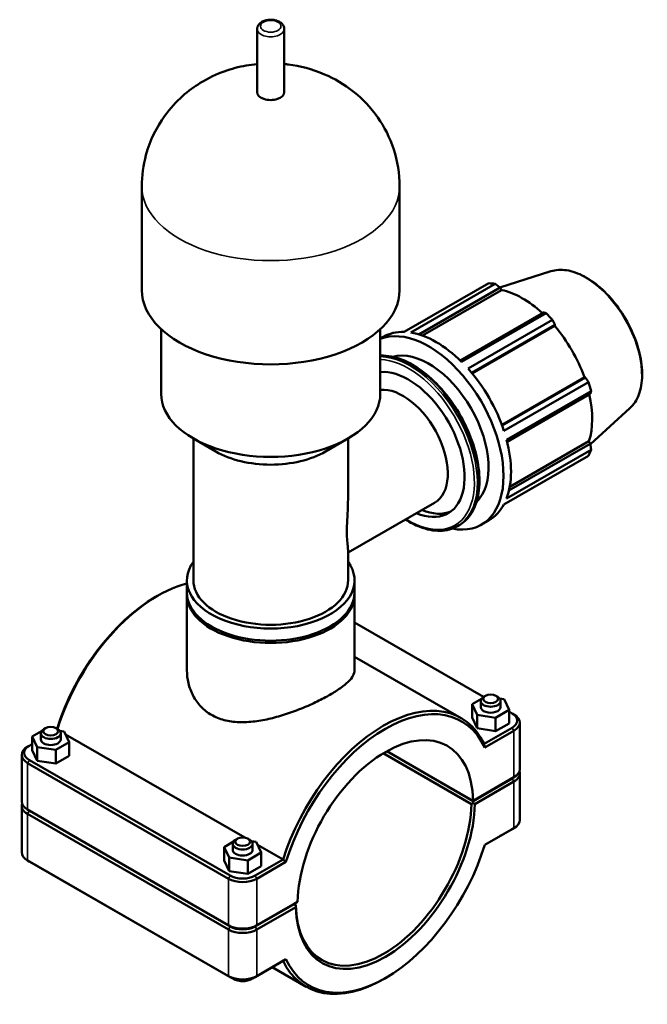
# Model space of a CAD drawing. Header units: millimetres. Extents: x 0 to 1017, y -19 to 1487.
# Tile 6 of 7: x 828 to 1017, y 768 to 1065. Entities that reach past the tile are written whole.
import ezdxf

# ---------------------------------------------------------------- set-up
doc = ezdxf.new("R2010")
doc.units = ezdxf.units.MM
doc.layers.add('Visible (ISO)', color=7, linetype='Continuous', lineweight=50)
doc.layers.add('Visible Narrow (ISO)', color=7, linetype='Continuous', lineweight=35)

msp = doc.modelspace()

# ---------------------------------------------------------------- linework, layer by layer
at = {"layer": 'Visible (ISO)'}
for p, q in [((899.421, 1043.407), (899.421, 1062.537)), ((907.611, 1043.407), (907.611, 1062.537)), ((864.564, 983.562), (864.564, 1014.909)), ((942.468, 983.562), (942.468, 1014.909)), ((988.18, 989.266), (972.792, 984.37)), ((943.872, 970.935), (969.413, 985.643)), ((971.388, 985.452), (945.847, 970.743)), ((948.28, 970.18), (972.848, 984.327)), ((949.364, 969.82), (973.299, 983.603)), ((972.848, 984.327), (973.299, 983.603)), ((985.912, 976.804), (960.76, 962.321)), ((961.171, 961.919), (986.712, 976.627)), ((988.687, 974.544), (963.146, 959.835)), ((870.407, 952.215), (870.407, 971.746)), ((936.625, 952.215), (936.625, 971.746)), ((964.21, 958.603), (989.41, 973.114)), ((964.399, 958.376), (989.343, 972.741)), ((989.41, 973.114), (989.343, 972.741)), ((936.625, 968.919), (937.54, 969.446)), ((973.346, 942.875), (998.292, 957.241)), ((998.648, 957.114), (973.447, 942.602)), ((973.981, 941.068), (999.523, 955.776)), ((998.292, 957.241), (998.648, 957.114)), ((1000.341, 953.021), (974.799, 938.313)), ((974.944, 937.751), (1000.097, 952.235)), ((1012.039, 947.835), (1000.113, 937.013)), ((886.927, 934.774), (880.015, 938.785)), ((880.145, 895.839), (880.145, 938.71)), ((920.106, 934.774), (927.018, 938.785)), ((926.887, 920.917), (926.887, 938.71)), ((975.75, 924.092), (999.696, 937.882)), ((999.696, 937.882), (1000.097, 937.131)), ((974.799, 920.596), (1000.341, 935.304)), ((1000.097, 937.131), (975.521, 922.978)), ((999.523, 933.492), (973.981, 918.783)), ((973.944, 918.713), (988.687, 927.204)), ((926.887, 904.229), (953.049, 919.294)), ((967.215, 912.681), (969.478, 913.984)), ((959.969, 912.201), (960.428, 912.466)), ((926.887, 895.839), (926.887, 904.935)), ((878.197, 892.161), (878.197, 895.839)), ((928.835, 892.161), (928.835, 895.839)), ((868.742, 890.804), (869.27, 891.111)), ((878.197, 868.633), (878.197, 891.466)), ((928.835, 868.633), (928.835, 891.466)), ((928.835, 883.031), (967.843, 860.568)), ((928.835, 872.727), (961.026, 854.189)), ((968.387, 860.884), (967.855, 860.575)), ((971.581, 860.884), (972.114, 860.575)), ((964.416, 858.396), (967.179, 859.971)), ((964.416, 854.308), (964.416, 858.396)), ((965.88, 855.18), (964.416, 858.396)), ((966.984, 859.358), (966.984, 857.518)), ((972.715, 860.073), (974.089, 859.857)), ((972.984, 859.358), (972.984, 857.518)), ((974.089, 859.857), (975.553, 856.641)), ((971.449, 854.302), (965.88, 855.18)), ((965.88, 851.092), (965.88, 855.18)), ((975.553, 856.641), (971.449, 854.302)), ((975.553, 852.553), (975.553, 856.641)), ((975.553, 856.128), (976.454, 855.609)), ((976.469, 855.601), (977.001, 855.292)), ((965.88, 851.092), (964.416, 854.308)), ((971.449, 850.215), (971.449, 854.302)), ((975.553, 852.553), (971.449, 850.215)), ((978.771, 838.756), (978.771, 852.818)), ((834.253, 850.213), (831.464, 848.589)), ((831.464, 848.589), (832.988, 845.382)), ((831.464, 844.501), (831.464, 848.589)), ((834.048, 847.746), (834.048, 849.585)), ((835.451, 851.111), (834.919, 850.802)), ((838.645, 851.111), (839.178, 850.802)), ((841.109, 850.109), (839.77, 850.311)), ((840.048, 847.746), (840.048, 849.585)), ((842.633, 846.902), (841.109, 850.109)), ((841.511, 849.263), (895.732, 818.04)), ((971.449, 850.215), (965.88, 851.092)), ((976.454, 851.252), (968.013, 846.391)), ((968.194, 845.271), (976.985, 850.334)), ((830.564, 845.828), (830.031, 845.519)), ((830.578, 845.837), (831.464, 846.346)), ((838.572, 844.539), (842.633, 846.902)), ((842.633, 842.815), (842.633, 846.902)), ((828.261, 828.983), (828.261, 843.045)), ((832.988, 841.295), (831.464, 844.501)), ((832.988, 845.382), (838.572, 844.539)), ((832.988, 841.295), (832.988, 845.382)), ((838.572, 840.451), (838.572, 844.539)), ((842.633, 842.815), (838.572, 840.451)), ((937.496, 843.526), (964.145, 828.181)), ((964.681, 829.103), (938.56, 844.145)), ((964.675, 829.183), (938.628, 844.183)), ((830.048, 840.561), (890.718, 805.624)), ((891.248, 806.542), (830.578, 841.48)), ((838.572, 840.451), (832.988, 841.295)), ((978.771, 823.386), (978.771, 837.448)), ((976.985, 836.272), (964.675, 829.183)), ((964.681, 829.184), (976.454, 835.964)), ((976.454, 835.882), (964.681, 829.103)), ((965.205, 828.181), (976.985, 834.964)), ((976.469, 835.973), (977.001, 836.281)), ((828.261, 813.613), (828.261, 827.675)), ((964.675, 829.183), (964.681, 829.184)), ((964.681, 829.103), (964.678, 828.49)), ((830.564, 826.2), (830.031, 826.509)), ((890.718, 791.562), (830.048, 826.499)), ((830.048, 825.191), (890.718, 790.254)), ((830.578, 826.191), (891.248, 791.254)), ((891.248, 791.172), (830.578, 826.11)), ((968.193, 815.837), (976.454, 820.594)), ((976.985, 820.902), (968.194, 815.84)), ((976.469, 820.603), (977.001, 820.912)), ((892.236, 816.823), (889.446, 815.199)), ((892.031, 814.356), (892.031, 816.195)), ((893.434, 817.721), (892.902, 817.412)), ((896.628, 817.721), (897.16, 817.412)), ((899.092, 816.719), (897.753, 816.921)), ((898.031, 814.356), (898.031, 816.195)), ((900.616, 813.512), (899.092, 816.719)), ((899.494, 815.873), (907.256, 811.403)), ((889.446, 815.199), (890.97, 811.992)), ((889.446, 811.111), (889.446, 815.199)), ((896.555, 811.149), (900.616, 813.512)), ((900.616, 809.425), (900.616, 813.512)), ((830.564, 810.83), (830.031, 811.139)), ((890.718, 776.192), (830.048, 811.129)), ((830.578, 810.822), (891.248, 775.884)), ((890.97, 807.904), (889.446, 811.111)), ((890.97, 811.992), (896.555, 811.149)), ((890.97, 807.904), (890.97, 811.992)), ((896.555, 807.061), (896.555, 811.149)), ((907.256, 811.403), (898.814, 806.542)), ((899.344, 805.624), (908.135, 810.686)), ((896.555, 807.061), (890.97, 807.904)), ((900.616, 809.425), (896.555, 807.061)), ((898.814, 791.254), (910.587, 798.034)), ((910.587, 797.952), (898.814, 791.172)), ((911.654, 798.65), (899.344, 791.562)), ((910.516, 797.993), (910.587, 797.952)), ((911.124, 797.648), (910.52, 797.995)), ((910.587, 798.034), (911.654, 798.65)), ((911.119, 797.648), (910.587, 797.952)), ((899.344, 790.254), (911.124, 797.037)), ((898.814, 775.884), (907.256, 780.745)), ((908.135, 781.254), (899.344, 776.192)), ((903.978, 778.858), (914.242, 772.947)), ((938.291, 775.626), (937.762, 775.32))]:
    msp.add_line(p, q, dxfattribs=at)
for centre, major_axis, ratio, start_param, end_param in [((903.516, 1043.407), (-4.095, 0), 0.5758617, 0, 3.1415927), ((979.05, 956.423), (-15.969, 27.731), 0.5780931, 5.8451561, 5.9396837), ((903.516, 983.562), (-38.952, 0), 0.5758617, 0, 3.1415927), ((979.627, 956.755), (14.851, -25.79), 0.5780931, 2.0696433, 2.6635608), ((979.05, 956.423), (15.969, -27.731), 0.5780931, 1.9181653, 2.0126929), ((951.246, 940.412), (-15.969, 27.731), 0.5780931, 2.680115, 6.2022385), ((953.509, 941.715), (-15.969, 27.731), 0.5780931, 5.9396837, 6.2831853), ((953.509, 941.715), (15.969, -27.731), 0.5780931, 2.0126929, 2.7035635), ((979.627, 956.755), (14.851, -25.79), 0.5780931, 1.2672974, 1.8781627), ((951.246, 940.412), (-12.775, 22.185), 0.5780931, 3.2821048, 6.1426732), ((945.145, 936.898), (-11.977, 20.798), 0.5780931, 2.4980915, 6.0256281), ((953.509, 941.715), (15.969, -27.731), 0.5780931, 1.2272947, 1.9181653), ((979.05, 956.423), (15.969, -27.731), 0.5780931, 1.1327672, 1.2272947), ((943.468, 935.933), (-9.581, 16.638), 0.5780931, 3.1415927, 6.0279278), ((903.516, 952.215), (-33.109, 0), 0.5758617, 0, 3.1415927), ((979.627, 956.755), (14.851, -25.79), 0.5780931, 0.4818993, 1.0759774), ((953.509, 941.715), (15.969, -27.731), 0.5780931, 0.4418966, 1.1327672), ((903.516, 944.254), (23.371, 0), 0.5758617, 3.9231383, 5.5016397), ((979.05, 956.423), (15.969, -27.731), 0.5780931, 0.347369, 0.4418966), ((946.862, 937.887), (11.977, -20.798), 0.5780931, 5.6396842, 6.21171), ((953.509, 941.715), (15.969, -27.731), 0.5780931, 0, 0.347369), ((903.516, 895.839), (-25.319, 0), 0.5758617, 5.8883942, 9.8195691), ((869.398, 852.863), (23.392, 40.621), 0.5780931, 0.5147752, 1.9388634), ((903.516, 895.839), (-23.371, 0), 0.5758617, 0, 3.1415927), ((868.868, 853.168), (-23.018, -39.971), 0.5780931, 3.9289245, 5.0867229), ((903.516, 891.466), (-25.319, 0), 0.5758617, 6.2593522, 9.4486111), ((903.516, 892.161), (-25.319, 0), 0.5758617, 0, 3.1415927), ((969.984, 859.358), (3, 0), 0.5758617, 2.360047, 7.0647309), ((937.634, 813.568), (23.392, 40.621), 0.5780931, 5.9073703, 8.2259292), ((938.165, 813.263), (23.018, 39.971), 0.5780931, 5.8967499, 8.2365496), ((969.984, 857.518), (-3, 0), 0.5758617, 0, 3.1415927), ((972.671, 853.431), (5.35, 0), 0.5758617, 5.4977871, 7.0685835), ((972.671, 852.818), (6.1, 0), 0.5758617, 5.4977871, 7.0647309), ((938.165, 813.263), (18.714, 32.497), 0.5780931, 5.5171884, 8.6161111), ((837.048, 849.585), (-3, 0), 0.5758617, 5.5016397, 10.2063236), ((834.361, 843.045), (-6.1, 0), 0.5758617, 5.5016397, 7.0685835), ((834.361, 843.658), (-5.35, 0), 0.5758617, 5.4977871, 7.0685835), ((837.048, 847.746), (3, 0), 0.5758617, 3.1415927, 6.2831853), ((972.671, 838.756), (6.1, 0), 0.5758617, 5.4977871, 6.2831853), ((972.671, 837.448), (6.1, 0), 0.5758617, 5.4977871, 6.4704675), ((972.671, 838.061), (-5.35, 0), 0.5758617, 2.3561945, 2.5564794), ((972.671, 838.143), (5.35, 0), 0.5758617, 5.4977871, 5.5016397), ((834.361, 827.675), (-6.1, 0), 0.5758617, 6.0959031, 7.0685835), ((834.361, 828.983), (-6.1, 0), 0.5758617, 0, 0.7853982), ((938.165, 813.263), (-19.088, -33.147), 0.5780931, 5.51677, 8.6165295), ((937.634, 813.568), (-18.714, -32.497), 0.5780931, 5.5171871, 8.6161124), ((937.599, 813.589), (-37.5, -21.679), 0.0016725, 2.3765613, 2.3765626), ((834.361, 828.288), (-5.35, 0), 0.5758617, 0.5851133, 0.7853982), ((834.361, 828.37), (5.35, 0), 0.5758617, 3.9231383, 3.9269908), ((972.671, 823.386), (6.1, 0), 0.5758617, 5.4977871, 6.2831853), ((972.671, 822.773), (5.35, 0), 0.5758617, 5.4977871, 5.5016397), ((895.031, 816.195), (-3, 0), 0.5758617, 5.5016397, 10.2063236), ((938.165, 813.263), (-23.018, -39.971), 0.5780931, 5.8967499, 8.2365496), ((834.361, 813.613), (-6.1, 0), 0.5758617, 0, 0.7853982), ((895.031, 814.356), (3, 0), 0.5758617, 3.1415927, 6.2831853), ((834.361, 813), (5.35, 0), 0.5758617, 3.9231383, 3.9269908), ((895.031, 808.107), (6.1, 0), 0.5758617, 3.9269908, 5.4977871), ((895.031, 808.721), (-5.35, 0), 0.5758617, 0.7853982, 2.3561945), ((895.031, 794.046), (-6.1, 0), 0.5758617, 0.7853982, 2.3561945), ((895.031, 792.738), (6.1, 0), 0.5758617, 3.9269908, 5.4977871), ((895.031, 793.433), (5.35, 0), 0.5758617, 3.9269908, 5.4977871), ((895.031, 793.351), (-5.35, 0), 0.5758617, 0.7853982, 2.3561945), ((937.634, 813.568), (-23.392, -40.621), 0.5780931, 5.9073703, 7.0705172), ((895.031, 778.676), (-6.1, 0), 0.5758617, 0.7853982, 2.3561945), ((895.031, 778.063), (5.35, 0), 0.5758617, 3.9269908, 5.4977871)]:
    msp.add_ellipse(centre, major_axis=major_axis, ratio=ratio, start_param=start_param, end_param=end_param, dxfattribs=at)
for centre in [(969.984, 859.971), (837.048, 850.198), (895.031, 816.808)]:
    msp.add_ellipse(centre, major_axis=(2.25, 0), ratio=0.5758617, dxfattribs=at)
for points, knots in [([(907.611, 1062.537), (907.611, 1062.804), (907.557, 1063.069), (907.353, 1063.577), (907.197, 1063.815), (906.781, 1064.279), (906.505, 1064.491), (905.851, 1064.867), (905.462, 1065.019), (904.636, 1065.236), (904.199, 1065.298), (903.322, 1065.331), (902.883, 1065.303), (902.033, 1065.157), (901.623, 1065.038), (900.862, 1064.706), (900.512, 1064.491), (899.946, 1063.97), (899.72, 1063.671), (899.477, 1063.077), (899.421, 1062.808), (899.421, 1062.537)], [5.4977871, 5.4977871, 5.4977871, 5.4977871, 5.724757, 5.724757, 5.9743286, 5.9743286, 6.2836461, 6.2836461, 6.6418961, 6.6418961, 7.0028229, 7.0028229, 7.3592266, 7.3592266, 7.7178935, 7.7178935, 8.0806027, 8.0806027, 8.4086935, 8.4086935, 8.6393798, 8.6393798, 8.6393798, 8.6393798]), ([(899.421, 1051.924), (898.312, 1051.815), (897.194, 1051.661), (891.792, 1050.681), (887.271, 1049.295), (878.735, 1044.036), (874.903, 1040.978), (869.152, 1032.996), (867.066, 1028.985), (865.01, 1021.364), (864.564, 1018.14), (864.564, 1014.909)], [7.2374827, 7.2374827, 7.2374827, 7.2374827, 7.3738835, 7.3738835, 7.8876822, 7.8876822, 8.2460525, 8.2460525, 8.4852607, 8.4852607, 8.6393798, 8.6393798, 8.6393798, 8.6393798]), ([(942.468, 1014.909), (942.468, 1018.778), (941.822, 1022.631), (939.503, 1029.784), (937.792, 1033.022), (933.666, 1038.943), (931.197, 1041.414), (925.662, 1045.9), (922.635, 1047.569), (915.917, 1050.47), (912.349, 1051.331), (908.463, 1051.834), (908.037, 1051.882), (907.611, 1051.924)], [5.4977871, 5.4977871, 5.4977871, 5.4977871, 5.6823238, 5.6823238, 5.8793857, 5.8793857, 6.1155373, 6.1155373, 6.4251025, 6.4251025, 6.8473657, 6.8473657, 6.8996842, 6.8996842, 6.8996842, 6.8996842]), ([(988.18, 989.266), (989.626, 989.726), (991.229, 989.823), (994.648, 989.305), (996.472, 988.661), (1000.14, 986.685), (1001.984, 985.343), (1005.487, 982.107), (1007.147, 980.214), (1010.116, 976.072), (1011.427, 973.825), (1013.571, 969.196), (1014.405, 966.817), (1015.511, 962.157), (1015.782, 959.877), (1015.722, 955.644), (1015.39, 953.689), (1014.138, 950.329), (1013.223, 948.915), (1012.048, 947.844), (1012.043, 947.839), (1012.039, 947.835)], [5.6249709, 5.6249709, 5.6249709, 5.6249709, 5.9314049, 5.9314049, 6.2509755, 6.2509755, 6.575394, 6.575394, 6.8994588, 6.8994588, 7.2228872, 7.2228872, 7.5462961, 7.5462961, 7.8703122, 7.8703122, 8.1947749, 8.1947749, 8.5148199, 8.5148199, 8.5160634, 8.5160634, 8.5160634, 8.5160634]), ([(936.625, 963.771), (936.717, 963.775), (936.81, 963.778), (938.861, 963.822), (940.955, 963.412), (945.269, 961.74), (947.491, 960.458), (951.81, 957.157), (953.905, 955.137), (957.756, 950.571), (959.512, 948.027), (962.512, 942.669), (963.756, 939.856), (965.608, 934.238), (966.215, 931.434), (966.725, 926.11), (966.626, 923.591), (965.715, 919.099), (964.903, 917.123), (962.847, 914.246), (961.722, 913.211), (960.428, 912.466)], [5.7913987, 5.7913987, 5.7913987, 5.7913987, 5.8063048, 5.8063048, 6.1217514, 6.1217514, 6.4447817, 6.4447817, 6.7684363, 6.7684363, 7.0914614, 7.0914614, 7.4142435, 7.4142435, 7.7373378, 7.7373378, 8.061055, 8.061055, 8.3836422, 8.3836422, 8.6413135, 8.6413135, 8.6413135, 8.6413135]), ([(926.887, 920.917), (926.887, 919.981), (926.864, 919.041), (926.774, 916.735), (926.692, 915.382), (926.562, 912.823), (926.515, 911.617), (926.515, 909.451), (926.562, 908.523), (926.692, 906.963), (926.774, 906.328), (926.864, 905.469), (926.887, 905.177), (926.887, 904.935)], [5.1791268, 5.1791268, 5.1791268, 5.1791268, 5.447741, 5.447741, 5.8452543, 5.8452543, 6.2427676, 6.2427676, 6.6402808, 6.6402808, 7.0377941, 7.0377941, 7.3064083, 7.3064083, 7.3064083, 7.3064083]), ([(959.969, 912.201), (958.43, 911.315), (956.654, 910.843), (952.792, 910.76), (950.698, 911.17), (947.128, 912.554), (945.673, 913.3), (944.231, 914.216)], [2.3581282, 2.3581282, 2.3581282, 2.3581282, 2.66471212, 2.66471212, 2.98015878, 2.98015878, 3.1929947, 3.1929947, 3.1929947, 3.1929947]), ([(878.197, 868.633), (878.197, 867.357), (878.345, 866.029), (878.97, 863.411), (879.448, 862.122), (880.723, 859.717), (881.522, 858.601), (883.39, 856.653), (884.459, 855.821), (885.613, 855.157)], [13.6754776, 13.6754776, 13.6754776, 13.6754776, 14.1649776, 14.1649776, 14.6544776, 14.6544776, 15.1439776, 15.1439776, 15.6334776, 15.6334776, 15.6334776, 15.6334776]), ([(885.613, 855.157), (886.767, 854.493), (888.063, 853.962), (890.862, 853.223), (892.365, 853.013), (895.48, 852.889), (897.094, 852.975), (900.329, 853.369), (901.95, 853.678), (905.076, 854.425), (906.695, 854.89), (909.932, 855.959), (911.55, 856.562), (914.671, 857.84), (916.177, 858.517), (918.977, 859.88), (920.27, 860.566), (922.569, 861.89), (923.637, 862.564), (925.507, 863.89), (926.308, 864.542), (927.586, 865.796), (928.064, 866.4), (928.689, 867.556), (928.835, 868.107), (928.835, 868.633)], [0, 0, 0, 0, 0.4895, 0.4895, 0.979, 0.979, 1.4685, 1.4685, 1.958, 1.958, 2.4455924, 2.4455924, 2.9331847, 2.9331847, 3.4207771, 3.4207771, 3.9083694, 3.9083694, 4.3959618, 4.3959618, 4.8835541, 4.8835541, 5.3711465, 5.3711465, 5.8587388, 5.8587388, 5.8587388, 5.8587388]), ([(898.368, 775.655), (898.002, 775.387), (897.627, 775.195), (896.734, 774.844), (896.213, 774.728), (895.141, 774.618), (894.591, 774.631), (893.494, 774.803), (892.948, 774.959), (892.166, 775.344), (891.928, 775.484), (891.694, 775.655)], [1.4538912, 1.4538912, 1.4538912, 1.4538912, 1.758154, 1.758154, 2.1792797, 2.1792797, 2.6216406, 2.6216406, 3.0638434, 3.0638434, 3.2584978, 3.2584978, 3.2584978, 3.2584978])]:
    msp.add_open_spline(points, degree=3, knots=knots, dxfattribs=at)
for points, weights in [([(972.848, 984.327), (972.136, 984.88), (971.388, 985.452)], [1.00139794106, 1.00110742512, 1]), ([(986.712, 976.627), (986.307, 976.719), (985.912, 976.804)], [1, 1.00110742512, 1.00139794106]), ([(989.41, 973.114), (989.059, 973.816), (988.687, 974.544)], [1.00139794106, 1.00110742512, 1]), ([(999.523, 955.776), (999.079, 956.461), (998.648, 957.114)], [1, 1.00110742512, 1.00139794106]), ([(1000.097, 952.235), (1000.219, 952.622), (1000.341, 953.021)], [1.00139794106, 1.00110742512, 1]), ([(1000.341, 935.304), (1000.219, 936.238), (1000.097, 937.131)], [1, 1.00110742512, 1.00139794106]), ([(988.687, 927.204), (988.706, 927.239), (988.725, 927.273)], [1, 1.0000558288, 1.00010958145]), ([(964.678, 828.49), (964.409, 828.335), (964.145, 828.181)], [1.00580163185, 1.00874236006, 1.01164078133]), ([(911.124, 797.648), (911.121, 797.648), (911.119, 797.648)], [1.01164078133, 1.00874236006, 1.00580163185])]:
    msp.add_rational_spline(points, weights, degree=2, dxfattribs=at)
for points, degree in [([(968.194, 845.271), (968.134, 845.645), (968.074, 846.018), (968.013, 846.391)], 3), ([(964.678, 828.49), (964.941, 828.337), (965.205, 828.181)], 2), ([(973.05, 818.634), (972.946, 818.569), (972.841, 818.509), (972.737, 818.453)], 3), ([(908.135, 810.686), (907.842, 810.924), (907.549, 811.164), (907.256, 811.403)], 3), ([(834.296, 808.681), (834.191, 808.736), (834.087, 808.796), (833.983, 808.861)], 3), ([(911.124, 797.037), (911.121, 797.344), (911.119, 797.648)], 2), ([(908.135, 781.254), (907.842, 781.084), (907.549, 780.915), (907.256, 780.745)], 3)]:
    msp.add_open_spline(points, degree=degree, dxfattribs=at)
at = {"layer": 'Visible Narrow (ISO)'}
for p, q in [((976.454, 851.252), (976.985, 850.334)), ((976.985, 850.334), (976.985, 836.272)), ((830.578, 841.48), (830.048, 840.561)), ((830.048, 826.499), (830.048, 840.561)), ((976.454, 835.964), (976.985, 836.272)), ((976.454, 835.882), (976.985, 834.964)), ((976.985, 834.964), (976.985, 820.902)), ((830.578, 826.191), (830.048, 826.499)), ((830.578, 826.11), (830.048, 825.191)), ((830.048, 811.129), (830.048, 825.191)), ((976.454, 820.594), (976.985, 820.902)), ((830.578, 810.822), (830.048, 811.129)), ((891.248, 806.542), (890.718, 805.624)), ((890.718, 805.624), (890.718, 791.562)), ((898.814, 806.542), (899.344, 805.624)), ((899.344, 791.562), (899.344, 805.624)), ((891.248, 791.254), (890.718, 791.562)), ((891.248, 791.172), (890.718, 790.254)), ((890.718, 790.254), (890.718, 776.192)), ((898.814, 791.254), (899.344, 791.562)), ((898.814, 791.172), (899.344, 790.254)), ((899.344, 776.192), (899.344, 790.254)), ((891.248, 775.884), (890.718, 776.192)), ((898.814, 775.884), (899.344, 776.192))]:
    msp.add_line(p, q, dxfattribs=at)
msp.add_ellipse((903.516, 1063.355), major_axis=(3.095, 0), ratio=0.5758617, dxfattribs=at)
for centre, major_axis, ratio, start_param, end_param in [((903.516, 1062.537), (-4.095, 0), 0.5758617, 0, 3.1415927), ((903.516, 1014.909), (-38.952, 0), 0.5758617, 0, 3.1415927), ((998.602, 967.682), (-12.023, 20.879), 0.5780931, 3.2668427, 6.1579352), ((946.056, 937.423), (-14.372, 24.958), 0.5780931, 3.1415927, 5.9811808), ((945.597, 937.159), (14.372, -24.958), 0.5780931, 0, 2.8143436), ((945.145, 936.898), (-14.053, 24.403), 0.5780931, 2.3210416, 5.9418215)]:
    msp.add_ellipse(centre, major_axis=major_axis, ratio=ratio, start_param=start_param, end_param=end_param, dxfattribs=at)

doc.saveas('drawing.dxf')
